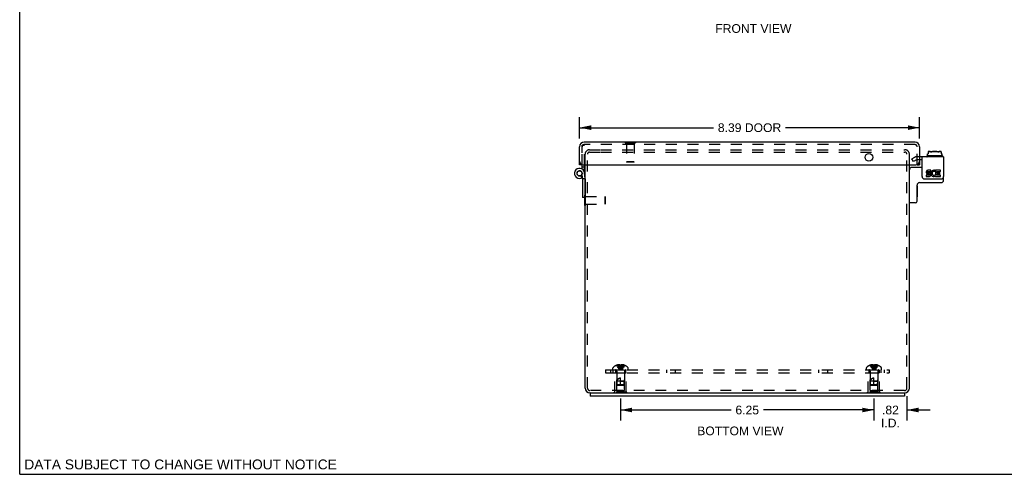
# Model space of a CAD drawing. Header units: inches. Extents: x 0 to 48.6, y 0 to 31.4.
# Tile 1 of 5: x 0 to 24.3, y 0 to 11.2. Entities that reach past the tile are written whole.
import ezdxf

# ---------------------------------------------------------------- set-up
doc = ezdxf.new("R2010")
doc.units = ezdxf.units.IN
doc.header["$LTSCALE"] = 2.671429
doc.header["$MEASUREMENT"] = 0
doc.linetypes.add('HIDDEN', pattern=[0.2, 0.1, -0.1])
doc.layers.get('0').update_dxf_attribs({"linetype": 'CONTINUOUS'})
for name, color, linetype in [('DEFAULT_2', 8, 'HIDDEN'), ('DIMENSIONS', 7, 'CONTINUOUS'), ('DOOR_ASSEMBLY', 7, 'CONTINUOUS'), ('SUBPANEL', 7, 'CONTINUOUS')]:
    doc.layers.add(name, color=color, linetype=linetype)
doc.styles.get("Standard").update_dxf_attribs({"font": 'arial.ttf'})
doc.dimstyles.new('DIMSTYLE_1', dxfattribs={"dimtxt": 0.214286, "dimasz": 0.285714, "dimexe": 0.09, "dimexo": 0.07, "dimgap": 0.0375, "dimtad": 0, "dimtih": 1, "dimtoh": 1, "dimzin": 4, "dimdsep": 46, "dimtxsty": 'Standard', "dimblk": '_FILLED', "dimblk1": '_FILLED', "dimblk2": '_FILLED', "dimcen": 0.09, "dimazin": 1, "dimtfac": 1, "dimtdec": 3, "dimtofl": 0, "dimtmove": 0, "dimatfit": 3, "dimldrblk": '_FILLED', "dimfxl": 0, "dimtolj": 1, "dimtzin": 4, "dimarcsym": 0})

# ---------------------------------------------------------------- blocks, each defined once
blk = doc.blocks.new('_FILLED')
at = {"color": 0, "linetype": 'ByBlock'}
blk.add_solid([(0, 0), (-1, 0.2), (-1, -0.2)], dxfattribs=at)
blk = doc.blocks.new('*D2')
at = {"layer": 'DIMENSIONS', "color": 2, "linetype": 'Continuous'}
for p, q in [((13.81, 8.279), (13.81, 8.806)), ((22.195, 8.279), (22.195, 8.806)), ((13.81, 8.549), (17.114, 8.549)), ((22.195, 8.549), (18.891, 8.549))]:
    blk.add_line(p, q, dxfattribs=at)
at = {"layer": 'DIMENSIONS', "color": 2, "linetype": 'Continuous', "xscale": 0.2857142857, "yscale": 0.2857142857, "zscale": 0.2857142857, "rotation": 180}
blk.add_blockref('_FILLED', (13.81, 8.549), dxfattribs=at)
at = {"layer": 'DIMENSIONS', "color": 2, "linetype": 'Continuous', "xscale": 0.2857142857, "yscale": 0.2857142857, "zscale": 0.2857142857}
blk.add_blockref('_FILLED', (22.195, 8.549), dxfattribs=at)
at = {"layer": 'DIMENSIONS', "color": 2, "linetype": 'Continuous', "insert": (18.002, 8.656), "char_height": 0.2143, "width": 1.56213, "attachment_point": 2, "line_spacing_factor": 0.9}
blk.add_mtext('8.39 DOOR', dxfattribs=at)
blk = doc.blocks.new('*D13')
at = {"layer": 'DIMENSIONS', "color": 2, "linetype": 'Continuous'}
for p, q in [((14.82, 1.866), (14.82, 1.329)), ((21.07, 1.866), (21.07, 1.329)), ((14.82, 1.586), (17.547, 1.586)), ((21.07, 1.586), (18.343, 1.586))]:
    blk.add_line(p, q, dxfattribs=at)
at = {"layer": 'DIMENSIONS', "color": 2, "linetype": 'Continuous', "xscale": 0.2857142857, "yscale": 0.2857142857, "zscale": 0.2857142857, "rotation": 180}
blk.add_blockref('_FILLED', (14.82, 1.586), dxfattribs=at)
at = {"layer": 'DIMENSIONS', "color": 2, "linetype": 'Continuous', "xscale": 0.2857142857, "yscale": 0.2857142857, "zscale": 0.2857142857}
blk.add_blockref('_FILLED', (21.07, 1.586), dxfattribs=at)
at = {"layer": 'DIMENSIONS', "color": 2, "linetype": 'Continuous', "insert": (17.945, 1.693), "char_height": 0.2143, "width": 0.58232, "attachment_point": 2, "line_spacing_factor": 0.9}
blk.add_mtext('6.25', dxfattribs=at)
blk = doc.blocks.new('*D14')
at = {"layer": 'DIMENSIONS', "color": 2, "linetype": 'Continuous'}
for p, q in [((21.07, 1.801), (21.07, 1.329)), ((21.885, 1.926), (21.885, 1.329)), ((21.07, 1.586), (20.499, 1.586)), ((21.885, 1.586), (22.456, 1.586))]:
    blk.add_line(p, q, dxfattribs=at)
at = {"layer": 'DIMENSIONS', "color": 2, "linetype": 'Continuous', "xscale": 0.2857142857, "yscale": 0.2857142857, "zscale": 0.2857142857}
blk.add_blockref('_FILLED', (21.07, 1.586), dxfattribs=at)
at = {"layer": 'DIMENSIONS', "color": 2, "linetype": 'Continuous', "xscale": 0.2857142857, "yscale": 0.2857142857, "zscale": 0.2857142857, "rotation": 180}
blk.add_blockref('_FILLED', (21.885, 1.586), dxfattribs=at)
at = {"layer": 'DIMENSIONS', "color": 2, "linetype": 'Continuous', "insert": (21.477, 1.693), "char_height": 0.2143, "width": 0.46442, "attachment_point": 2, "line_spacing_factor": 0.9}
blk.add_mtext('.82\\PI.D.', dxfattribs=at)

msp = doc.modelspace()

# ---------------------------------------------------------------- linework, layer by layer
at = {"color": 7, "linetype": 'Continuous'}
for p, q in [((0, 0), (0, 31.429)), ((22.372, 7.845), (22.372, 7.841)), ((22.758, 7.855), (22.382, 7.855)), ((22.391, 7.904), (22.408, 7.904)), ((22.391, 7.855), (22.391, 7.904)), ((22.408, 7.957), (22.408, 7.904)), ((22.429, 7.965), (22.711, 7.965)), ((22.732, 7.957), (22.732, 7.904)), ((22.732, 7.904), (22.749, 7.904)), ((22.749, 7.855), (22.749, 7.904)), ((22.768, 7.845), (22.768, 7.841)), ((22.258, 7.568), (22.005, 7.568)), ((22.258, 7.756), (22.195, 7.756)), ((22.789, 7.253), (22.789, 7.345)), ((22.135, 6.733), (22.135, 7.133)), ((22.14, 7.103), (22.135, 7.103)), ((22.14, 7.103), (22.14, 6.847)), ((22.195, 7.193), (22.729, 7.193)), ((13.941, 6.628), (13.941, 6.828)), ((22.14, 6.847), (22.135, 6.847)), ((13.941, 6.628), (13.945, 6.628)), ((22.095, 6.693), (21.955, 6.693)), ((14.07, 2.006), (14.07, 1.931)), ((14.07, 2.006), (21.82, 2.006)), ((21.82, 2.006), (21.82, 1.931)), ((0, 0), (48.571, 0))]:
    msp.add_line(p, q, dxfattribs=at)
at = {"color": 3, "linetype": 'Continuous'}
for p, q in [((22.789, 7.831), (22.195, 7.831)), ((22.258, 7.345), (22.258, 7.831)), ((22.789, 7.831), (22.789, 7.345)), ((13.945, 2.126), (13.945, 7.631)), ((21.945, 2.126), (21.945, 7.631)), ((22.425, 7.374), (22.355, 7.374)), ((22.355, 7.374), (22.355, 7.341)), ((22.355, 7.341), (22.425, 7.341)), ((22.393, 7.407), (22.428, 7.407)), ((22.473, 7.502), (22.403, 7.502)), ((22.403, 7.47), (22.473, 7.47)), ((22.425, 7.438), (22.403, 7.438)), ((22.473, 7.47), (22.473, 7.502)), ((22.573, 7.466), (22.586, 7.496)), ((22.591, 7.368), (22.582, 7.382)), ((22.709, 7.502), (22.591, 7.502)), ((22.591, 7.502), (22.591, 7.368)), ((22.591, 7.351), (22.591, 7.341)), ((22.591, 7.341), (22.709, 7.341)), ((22.624, 7.47), (22.709, 7.47)), ((22.624, 7.438), (22.624, 7.47)), ((22.693, 7.438), (22.624, 7.438)), ((22.624, 7.407), (22.693, 7.407)), ((22.624, 7.374), (22.624, 7.407)), ((22.709, 7.374), (22.624, 7.374)), ((22.693, 7.407), (22.693, 7.438)), ((22.709, 7.47), (22.709, 7.502)), ((22.709, 7.341), (22.709, 7.374)), ((22.318, 7.285), (22.729, 7.285)), ((14.07, 2.006), (14.065, 2.006)), ((21.825, 2.006), (21.82, 2.006)), ((21.82, 1.931), (14.07, 1.931))]:
    msp.add_line(p, q, dxfattribs=at)
at = {"color": 7, "linetype": 'Continuous'}
for points in [[(22.429, 7.965), (22.425, 7.965), (22.422, 7.964), (22.418, 7.962), (22.414, 7.961), (22.411, 7.959), (22.408, 7.957)], [(22.477, 7.945), (22.475, 7.948), (22.472, 7.95), (22.47, 7.952), (22.467, 7.954), (22.464, 7.956), (22.461, 7.957), (22.458, 7.959), (22.454, 7.96), (22.451, 7.96), (22.447, 7.961), (22.443, 7.962), (22.439, 7.962), (22.435, 7.962), (22.43, 7.962), (22.426, 7.962), (22.422, 7.961), (22.418, 7.961), (22.415, 7.96), (22.411, 7.959), (22.408, 7.957)], [(22.477, 7.945), (22.477, 7.945), (22.478, 7.944), (22.479, 7.944), (22.48, 7.944), (22.48, 7.944), (22.481, 7.944), (22.482, 7.944), (22.483, 7.944), (22.484, 7.945), (22.485, 7.945)], [(22.655, 7.945), (22.65, 7.948), (22.645, 7.95), (22.641, 7.952), (22.636, 7.954), (22.631, 7.956), (22.626, 7.957), (22.62, 7.958), (22.615, 7.959), (22.61, 7.96), (22.604, 7.96), (22.599, 7.961), (22.594, 7.961), (22.588, 7.962), (22.583, 7.962), (22.577, 7.962), (22.572, 7.962), (22.567, 7.962), (22.562, 7.962), (22.557, 7.962), (22.552, 7.962), (22.547, 7.961), (22.542, 7.961), (22.537, 7.96), (22.532, 7.96), (22.527, 7.959), (22.523, 7.958), (22.518, 7.958), (22.513, 7.957), (22.508, 7.955), (22.504, 7.954), (22.499, 7.952), (22.494, 7.95), (22.49, 7.948), (22.485, 7.945)], [(22.663, 7.945), (22.663, 7.945), (22.662, 7.944), (22.661, 7.944), (22.66, 7.944), (22.66, 7.944), (22.659, 7.944), (22.658, 7.944), (22.657, 7.944), (22.656, 7.945), (22.655, 7.945)], [(22.732, 7.957), (22.73, 7.958), (22.727, 7.959), (22.725, 7.96), (22.723, 7.96), (22.72, 7.961), (22.718, 7.961), (22.716, 7.961), (22.713, 7.962), (22.711, 7.962), (22.708, 7.962), (22.706, 7.962), (22.703, 7.962), (22.7, 7.962), (22.698, 7.962), (22.695, 7.961), (22.693, 7.961), (22.69, 7.961), (22.687, 7.96), (22.685, 7.959), (22.682, 7.959), (22.68, 7.958), (22.677, 7.957), (22.675, 7.955), (22.672, 7.954), (22.67, 7.952), (22.668, 7.95), (22.665, 7.948), (22.663, 7.945)], [(22.732, 7.957), (22.73, 7.958), (22.728, 7.96), (22.726, 7.961), (22.724, 7.962), (22.722, 7.962), (22.72, 7.963), (22.718, 7.964), (22.715, 7.964), (22.713, 7.965), (22.711, 7.965)]]:
    msp.add_lwpolyline(points, dxfattribs=at)
for centre, radius, start, end in [((22.382, 7.845), 0.01, 90, 180), ((22.382, 7.841), 0.01, 180, 270), ((22.758, 7.845), 0.01, 0, 90), ((22.758, 7.841), 0.01, 270, 360), ((22.005, 7.508), 0.06, 90, 180), ((22.195, 7.133), 0.06, 90, 180), ((22.729, 7.253), 0.06, 270, 360), ((21.955, 6.703), 0.01, 180, 270), ((22.095, 6.733), 0.04, 270, 360)]:
    msp.add_arc(centre, radius, start, end, dxfattribs=at)
at = {"color": 3, "linetype": 'Continuous'}
for centre, radius, start, end in [((22.318, 7.345), 0.06, 180, 270), ((22.403, 7.454), 0.0483, 90, 257.4227), ((22.403, 7.454), 0.0161, 90, 270), ((22.425, 7.39), 0.0483, 270, 90), ((22.425, 7.39), 0.0161, 270, 351.2347), ((22.422, 7.389), 0.0185, 353.4521, 71.7546), ((22.554, 7.422), 0.0805, 66.5974, 251.8782), ((22.554, 7.422), 0.0483, 66.5974, 305.1108), ((22.554, 7.42), 0.0789, 251.419, 296.1954), ((22.554, 7.422), 0.0805, 295.7361, 297.8522), ((22.729, 7.345), 0.06, 270, 360), ((14.065, 2.126), 0.12, 180, 270), ((21.825, 2.126), 0.12, 270, 360)]:
    msp.add_arc(centre, radius, start, end, dxfattribs=at)
at = {"layer": 'DEFAULT_2', "color": 8, "linetype": 'HIDDEN'}
for p, q in [((13.945, 7.631), (13.945, 7.894)), ((14.005, 2.126), (14.005, 7.894)), ((14.057, 8.006), (14.312, 8.006)), ((14.057, 7.946), (14.312, 7.946)), ((14.328, 8.006), (21.833, 8.006)), ((14.328, 7.946), (21.833, 7.946)), ((21.885, 2.126), (21.885, 7.894)), ((21.945, 7.631), (21.945, 7.894)), ((22.008, 7.778), (22.082, 7.821)), ((22.045, 7.713), (22.008, 7.778)), ((22.195, 7.831), (22.119, 7.831)), ((22.119, 7.756), (22.045, 7.713)), ((22.195, 7.756), (22.119, 7.756)), ((13.941, 6.828), (13.941, 6.884)), ((13.941, 6.884), (13.959, 6.884)), ((13.959, 6.628), (13.959, 6.884)), ((13.959, 6.85), (14.431, 6.85)), ((14.431, 6.85), (14.431, 6.662)), ((14.441, 6.84), (14.431, 6.85)), ((14.441, 6.84), (14.441, 6.672)), ((13.945, 6.628), (13.959, 6.628)), ((13.959, 6.662), (14.431, 6.662)), ((14.441, 6.672), (14.431, 6.662)), ((14.721, 2.688), (14.72, 2.689)), ((14.722, 2.689), (14.721, 2.688)), ((14.804, 2.689), (14.722, 2.689)), ((14.751, 2.689), (14.751, 2.699)), ((14.785, 2.689), (14.785, 2.704)), ((14.804, 2.689), (14.804, 2.699)), ((14.804, 2.689), (14.807, 2.666)), ((14.804, 2.689), (14.805, 2.688)), ((14.805, 2.688), (14.81, 2.689)), ((14.815, 2.689), (14.81, 2.689)), ((14.815, 2.689), (14.82, 2.689)), ((14.825, 2.689), (14.82, 2.689)), ((14.835, 2.689), (14.833, 2.666)), ((14.835, 2.699), (14.835, 2.689)), ((14.835, 2.689), (14.835, 2.688)), ((14.918, 2.689), (14.835, 2.689)), ((14.855, 2.689), (14.855, 2.704)), ((14.888, 2.689), (14.888, 2.699)), ((14.918, 2.689), (14.919, 2.688)), ((14.919, 2.689), (14.919, 2.688)), ((20.971, 2.688), (20.97, 2.689)), ((20.972, 2.689), (20.971, 2.688)), ((21.054, 2.689), (20.972, 2.689)), ((21.001, 2.689), (21.001, 2.699)), ((21.035, 2.689), (21.035, 2.704)), ((21.054, 2.689), (21.054, 2.699)), ((21.054, 2.689), (21.057, 2.666)), ((21.054, 2.689), (21.055, 2.688)), ((21.085, 2.689), (21.083, 2.666)), ((21.085, 2.699), (21.085, 2.689)), ((21.168, 2.689), (21.085, 2.689)), ((21.085, 2.689), (21.085, 2.688)), ((21.105, 2.689), (21.105, 2.704)), ((21.138, 2.689), (21.138, 2.699)), ((21.169, 2.688), (21.168, 2.689)), ((21.169, 2.689), (21.169, 2.688)), ((14.633, 2.576), (14.633, 2.622)), ((14.633, 2.576), (15.006, 2.576)), ((14.68, 2.022), (14.68, 2.501)), ((14.68, 2.501), (14.96, 2.501)), ((14.725, 2.491), (14.715, 2.501)), ((14.725, 2.063), (14.725, 2.491)), ((14.915, 2.491), (14.725, 2.491)), ((14.726, 2.547), (14.726, 2.301)), ((14.807, 2.667), (14.809, 2.645)), ((14.809, 2.645), (14.811, 2.624)), ((14.811, 2.624), (14.814, 2.604)), ((14.914, 2.547), (14.914, 2.301)), ((14.915, 2.491), (14.925, 2.501)), ((14.915, 2.063), (14.915, 2.491)), ((14.96, 2.022), (14.96, 2.501)), ((15.006, 2.576), (15.006, 2.622)), ((20.883, 2.576), (20.883, 2.622)), ((20.883, 2.576), (21.256, 2.576)), ((20.93, 2.501), (21.21, 2.501)), ((20.93, 2.022), (20.93, 2.501)), ((20.975, 2.491), (20.965, 2.501)), ((21.165, 2.491), (20.975, 2.491)), ((20.975, 2.063), (20.975, 2.491)), ((20.976, 2.547), (20.976, 2.301)), ((21.057, 2.667), (21.059, 2.645)), ((21.059, 2.645), (21.061, 2.624)), ((21.061, 2.624), (21.064, 2.604)), ((21.164, 2.547), (21.164, 2.301)), ((21.165, 2.491), (21.175, 2.501)), ((21.165, 2.063), (21.165, 2.491)), ((21.21, 2.022), (21.21, 2.501)), ((21.256, 2.576), (21.256, 2.622)), ((14.735, 2.21), (14.726, 2.301)), ((14.914, 2.301), (14.726, 2.301)), ((14.746, 2.201), (14.735, 2.21)), ((14.905, 2.21), (14.735, 2.21)), ((14.746, 2.201), (14.894, 2.201)), ((14.82, 2.201), (14.82, 2.381)), ((14.82, 2.301), (14.914, 2.301)), ((14.894, 2.201), (14.905, 2.21)), ((14.905, 2.21), (14.914, 2.301)), ((21.164, 2.301), (20.976, 2.301)), ((20.985, 2.21), (20.976, 2.301)), ((21.155, 2.21), (20.985, 2.21)), ((20.996, 2.201), (20.985, 2.21)), ((20.996, 2.201), (21.144, 2.201)), ((21.07, 2.201), (21.07, 2.381)), ((21.07, 2.301), (21.164, 2.301)), ((21.144, 2.201), (21.155, 2.21)), ((21.155, 2.21), (21.164, 2.301)), ((21.825, 2.066), (14.065, 2.066)), ((14.664, 2.001), (14.664, 2.022)), ((14.976, 2.022), (14.664, 2.022)), ((14.976, 2.001), (14.664, 2.001)), ((14.725, 2.063), (14.915, 2.063)), ((14.82, 2.001), (14.82, 2.022)), ((14.976, 2.001), (14.976, 2.022)), ((21.226, 2.022), (20.914, 2.022)), ((20.914, 2.001), (20.914, 2.022)), ((21.226, 2.001), (20.914, 2.001)), ((20.975, 2.063), (21.165, 2.063)), ((21.07, 2.001), (21.07, 2.022)), ((21.226, 2.001), (21.226, 2.022))]:
    msp.add_line(p, q, dxfattribs=at)
for points in [[(14.721, 2.688), (14.734, 2.666), (14.749, 2.645), (14.765, 2.624), (14.782, 2.604), (14.801, 2.584), (14.82, 2.565)], [(14.785, 2.704), (14.781, 2.704), (14.777, 2.703), (14.773, 2.703), (14.769, 2.702), (14.765, 2.702), (14.76, 2.701), (14.756, 2.7), (14.751, 2.699)], [(14.751, 2.689), (14.761, 2.667), (14.771, 2.645), (14.782, 2.624), (14.794, 2.604), (14.807, 2.584), (14.82, 2.565)], [(14.804, 2.699), (14.802, 2.7), (14.8, 2.701), (14.797, 2.701), (14.795, 2.702), (14.792, 2.703), (14.79, 2.703), (14.788, 2.704), (14.785, 2.704)], [(14.785, 2.689), (14.79, 2.667), (14.795, 2.645), (14.801, 2.624), (14.807, 2.604), (14.813, 2.584), (14.82, 2.565)], [(14.855, 2.689), (14.85, 2.667), (14.845, 2.645), (14.839, 2.624), (14.833, 2.604), (14.827, 2.584), (14.82, 2.565)], [(14.888, 2.689), (14.879, 2.667), (14.869, 2.645), (14.858, 2.624), (14.846, 2.604), (14.833, 2.584), (14.82, 2.565)], [(14.919, 2.688), (14.906, 2.666), (14.891, 2.645), (14.875, 2.624), (14.858, 2.604), (14.839, 2.584), (14.82, 2.565)], [(14.825, 2.689), (14.83, 2.689), (14.835, 2.688)], [(14.855, 2.704), (14.852, 2.704), (14.85, 2.703), (14.848, 2.703), (14.845, 2.702), (14.843, 2.701), (14.84, 2.701), (14.838, 2.7), (14.835, 2.699)], [(14.888, 2.699), (14.884, 2.7), (14.88, 2.701), (14.875, 2.702), (14.871, 2.702), (14.867, 2.703), (14.863, 2.703), (14.859, 2.704), (14.855, 2.704)], [(20.971, 2.688), (20.984, 2.666), (20.999, 2.645), (21.015, 2.624), (21.032, 2.604), (21.051, 2.584), (21.07, 2.565)], [(21.035, 2.704), (21.031, 2.704), (21.027, 2.703), (21.023, 2.703), (21.019, 2.702), (21.015, 2.702), (21.01, 2.701), (21.006, 2.7), (21.001, 2.699)], [(21.001, 2.689), (21.011, 2.667), (21.021, 2.645), (21.032, 2.624), (21.044, 2.604), (21.057, 2.584), (21.07, 2.565)], [(21.054, 2.699), (21.052, 2.7), (21.05, 2.701), (21.047, 2.701), (21.045, 2.702), (21.042, 2.703), (21.04, 2.703), (21.038, 2.704), (21.035, 2.704)], [(21.035, 2.689), (21.04, 2.667), (21.045, 2.645), (21.051, 2.624), (21.057, 2.604), (21.063, 2.584), (21.07, 2.565)], [(21.085, 2.688), (21.08, 2.689), (21.075, 2.689), (21.07, 2.689), (21.065, 2.689), (21.06, 2.689), (21.055, 2.688)], [(21.105, 2.689), (21.1, 2.667), (21.095, 2.645), (21.089, 2.624), (21.083, 2.604), (21.077, 2.584), (21.07, 2.565)], [(21.138, 2.689), (21.129, 2.667), (21.119, 2.645), (21.108, 2.624), (21.096, 2.604), (21.083, 2.584), (21.07, 2.565)], [(21.169, 2.688), (21.156, 2.666), (21.141, 2.645), (21.125, 2.624), (21.108, 2.604), (21.089, 2.584), (21.07, 2.565)], [(21.105, 2.704), (21.102, 2.704), (21.1, 2.703), (21.098, 2.703), (21.095, 2.702), (21.093, 2.701), (21.09, 2.701), (21.088, 2.7), (21.085, 2.699)], [(21.138, 2.699), (21.134, 2.7), (21.13, 2.701), (21.125, 2.702), (21.121, 2.702), (21.117, 2.703), (21.113, 2.703), (21.109, 2.704), (21.105, 2.704)], [(14.814, 2.604), (14.817, 2.584), (14.82, 2.565)], [(14.814, 2.604), (14.817, 2.584), (14.82, 2.565)], [(14.833, 2.667), (14.831, 2.645), (14.829, 2.624), (14.826, 2.604), (14.823, 2.584), (14.82, 2.565)], [(14.831, 2.645), (14.829, 2.624), (14.826, 2.604), (14.823, 2.584), (14.82, 2.565)], [(21.064, 2.604), (21.067, 2.584), (21.07, 2.565)], [(21.064, 2.604), (21.067, 2.584), (21.07, 2.565)], [(21.083, 2.667), (21.081, 2.645), (21.079, 2.624), (21.076, 2.604), (21.073, 2.584), (21.07, 2.565)], [(21.081, 2.645), (21.079, 2.624), (21.076, 2.604), (21.073, 2.584), (21.07, 2.565)], [(14.735, 2.21), (14.734, 2.222), (14.733, 2.234), (14.733, 2.245), (14.733, 2.257), (14.733, 2.269), (14.734, 2.28), (14.735, 2.29), (14.736, 2.301)], [(14.735, 2.21), (14.738, 2.208), (14.743, 2.203)], [(14.736, 2.301), (14.738, 2.308), (14.74, 2.315), (14.743, 2.321), (14.745, 2.327), (14.748, 2.333), (14.751, 2.338), (14.754, 2.343), (14.757, 2.347), (14.76, 2.351), (14.763, 2.355), (14.766, 2.358), (14.77, 2.361), (14.773, 2.363), (14.776, 2.366), (14.779, 2.368), (14.782, 2.37), (14.786, 2.372), (14.789, 2.374), (14.793, 2.375), (14.796, 2.377), (14.8, 2.378), (14.804, 2.379), (14.808, 2.38), (14.812, 2.38), (14.816, 2.38), (14.82, 2.381)], [(20.985, 2.21), (20.984, 2.222), (20.983, 2.234), (20.983, 2.245), (20.983, 2.257), (20.983, 2.269), (20.984, 2.28), (20.985, 2.29), (20.986, 2.301)], [(20.985, 2.21), (20.988, 2.208), (20.993, 2.203)], [(20.986, 2.301), (20.988, 2.308), (20.99, 2.315), (20.993, 2.321), (20.995, 2.327), (20.998, 2.333), (21.001, 2.338), (21.004, 2.343), (21.007, 2.347), (21.01, 2.351), (21.013, 2.355), (21.016, 2.358), (21.02, 2.361), (21.023, 2.363), (21.026, 2.366), (21.029, 2.368), (21.032, 2.37), (21.036, 2.372), (21.039, 2.374), (21.043, 2.375), (21.046, 2.377), (21.05, 2.378), (21.054, 2.379), (21.058, 2.38), (21.062, 2.38), (21.066, 2.38), (21.07, 2.381)]]:
    msp.add_lwpolyline(points, dxfattribs=at)
for centre, radius, start, end in [((14.057, 7.894), 0.112, 90, 180), ((14.057, 7.894), 0.052, 90, 180), ((21.833, 7.894), 0.112, 0, 90), ((21.833, 7.894), 0.052, 0, 90), ((22.119, 7.756), 0.075, 90, 120), ((14.82, 2.447), 0.262, 112.3357, 133.5138), ((14.82, 2.447), 0.261, 105.1941, 112.0894), ((14.82, 2.447), 0.261, 67.9106, 74.8059), ((14.82, 2.447), 0.262, 46.4862, 67.6643), ((21.07, 2.447), 0.262, 112.3357, 133.5138), ((21.07, 2.447), 0.261, 105.1941, 112.0894), ((21.07, 2.447), 0.261, 67.9106, 74.8059), ((21.07, 2.447), 0.262, 46.4862, 67.6643), ((14.653, 2.622), 0.02, 133.5138, 180), ((14.698, 2.547), 0.0282, 0, 90), ((14.942, 2.547), 0.0282, 90, 180), ((14.986, 2.622), 0.02, 0, 46.4862), ((20.903, 2.622), 0.02, 133.5138, 180), ((20.948, 2.547), 0.0282, 0, 90), ((21.192, 2.547), 0.0282, 90, 180), ((21.236, 2.622), 0.02, 0, 46.4862), ((14.065, 2.126), 0.06, 180, 270), ((21.825, 2.126), 0.06, 270, 360)]:
    msp.add_arc(centre, radius, start, end, dxfattribs=at)
at = {"layer": 'DOOR_ASSEMBLY', "color": 3, "linetype": 'Continuous'}
for p, q in [((13.81, 7.631), (13.81, 8.079)), ((22.083, 8.191), (13.922, 8.191)), ((22.195, 8.079), (22.195, 7.631)), ((13.9, 7.631), (22.105, 7.631)), ((13.93, 7.573), (13.93, 7.631)), ((13.931, 7.428), (13.93, 7.573)), ((13.945, 7.295), (13.93, 7.435))]:
    msp.add_line(p, q, dxfattribs=at)
at = {"layer": 'DOOR_ASSEMBLY', "color": 8, "linetype": 'HIDDEN'}
for p, q in [((13.87, 7.931), (13.87, 8.118)), ((13.87, 8.118), (13.93, 8.118)), ((13.87, 7.631), (13.87, 8.079)), ((22.083, 8.131), (13.922, 8.131)), ((13.93, 7.631), (13.93, 8.118)), ((14.932, 8.191), (14.932, 8.178)), ((14.932, 8.178), (15.188, 8.178)), ((14.966, 8.178), (14.966, 7.706)), ((15.154, 8.178), (15.154, 7.706)), ((15.188, 8.191), (15.188, 8.178)), ((22.135, 7.636), (22.135, 8.079)), ((14.976, 7.696), (14.966, 7.706)), ((15.154, 7.706), (14.966, 7.706)), ((15.144, 7.696), (14.976, 7.696)), ((15.144, 7.696), (15.154, 7.706))]:
    msp.add_line(p, q, dxfattribs=at)
at = {"layer": 'DOOR_ASSEMBLY', "color": 7, "linetype": 'Continuous'}
for p, q in [((14.932, 8.196), (14.932, 8.191)), ((14.932, 8.196), (15.188, 8.196)), ((15.188, 8.196), (15.188, 8.191)), ((13.87, 7.631), (13.81, 7.631)), ((13.87, 7.573), (13.87, 7.631)), ((13.87, 7.527), (13.87, 7.573)), ((13.93, 7.573), (13.87, 7.573)), ((22.135, 7.631), (22.135, 7.636)), ((22.135, 7.631), (22.195, 7.631)), ((13.877, 7.32), (13.843, 7.37)), ((13.885, 7.29), (13.87, 7.428)), ((13.885, 7.29), (13.885, 6.828)), ((13.945, 7.29), (13.885, 7.29)), ((13.945, 7.29), (13.945, 6.828)), ((13.881, 7.174), (13.881, 6.918)), ((13.881, 7.174), (13.885, 7.174)), ((13.881, 6.918), (13.885, 6.918)), ((13.945, 6.828), (13.885, 6.828))]:
    msp.add_line(p, q, dxfattribs=at)
at = {"layer": 'DOOR_ASSEMBLY', "color": 3, "linetype": 'Continuous'}
msp.add_circle((20.945, 7.818), 0.0938, dxfattribs=at)
at = {"layer": 'DOOR_ASSEMBLY', "color": 7, "linetype": 'Continuous'}
msp.add_circle((13.808, 7.422), 0.0615, dxfattribs=at)
at = {"layer": 'DOOR_ASSEMBLY', "color": 3, "linetype": 'Continuous'}
for centre, radius, start, end in [((13.922, 8.079), 0.112, 90, 180), ((22.083, 8.079), 0.112, 0, 90), ((13.808, 7.422), 0.123, 6, 304.5042), ((13.9, 7.721), 0.09, 180, 270), ((22.105, 7.721), 0.09, 270, 360), ((13.808, 7.422), 0.123, 304.5116, 306.8514), ((13.855, 7.286), 0.09, 3.0042, 6)]:
    msp.add_arc(centre, radius, start, end, dxfattribs=at)
at = {"layer": 'DOOR_ASSEMBLY', "color": 8, "linetype": 'HIDDEN'}
for centre, start, end in [((13.922, 8.079), 90, 180), ((22.083, 8.079), 0, 90)]:
    msp.add_arc(centre, 0.052, start, end, dxfattribs=at)
at = {"layer": 'DOOR_ASSEMBLY', "color": 7, "linetype": 'Continuous'}
msp.add_arc((13.808, 7.422), 0.063, 6, 0.1, dxfattribs=at)
at = {"layer": 'SUBPANEL', "color": 8, "linetype": 'HIDDEN'}
for p, q in [((14.445, 2.576), (14.445, 2.501)), ((14.445, 2.576), (21.445, 2.576)), ((14.445, 2.501), (21.445, 2.501)), ((14.57, 2.576), (14.57, 2.501)), ((14.639, 2.501), (14.639, 2.576)), ((14.695, 2.576), (14.695, 2.501)), ((14.945, 2.576), (14.945, 2.501)), ((15.961, 2.501), (15.961, 2.576)), ((16.179, 2.501), (16.179, 2.576)), ((19.711, 2.501), (19.711, 2.576)), ((19.929, 2.501), (19.929, 2.576)), ((20.945, 2.576), (20.945, 2.501)), ((21.195, 2.576), (21.195, 2.501)), ((21.251, 2.501), (21.251, 2.576)), ((21.32, 2.576), (21.32, 2.501)), ((21.445, 2.576), (21.445, 2.501))]:
    msp.add_line(p, q, dxfattribs=at)

# ---------------------------------------------------------------- texts
at = {"layer": 'DIMENSIONS', "color": 2, "linetype": 'Continuous', "attachment_point": 2, "line_spacing_factor": 0.9}
for s, insert, char_height, width in [('FRONT VIEW', (18.096, 11.102), 0.2143, 1.8752), ('BOTTOM VIEW', (17.775, 1.178), 0.21429, 2.12374), ('DATA SUBJECT TO CHANGE WITHOUT NOTICE', (3.968, 0.365), 0.24286, 7.69379)]:
    msp.add_mtext(s, dxfattribs=dict(at, insert=insert, char_height=char_height, width=width))

# ---------------------------------------------------------------- dimensions: what is measured, and where the dimension line sits
at = {"layer": 'DIMENSIONS', "color": 2, "linetype": 'Continuous'}
dim = msp.add_linear_dim(base=(22.194996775, 8.548683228), p1=(13.809996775, 8.208515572), p2=(22.194996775, 8.208515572), text='<> DOOR', dimstyle='DIMSTYLE_1', dxfattribs=at)
dim.commit()
dim.dimension.update_dxf_attribs({"geometry": '*D2', "text_midpoint": (18.002496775, 8.548683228), "dimtype": 160})
dim = msp.add_linear_dim(base=(21.069996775, 1.586190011), p1=(21.884996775, 1.995515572), p2=(21.069996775, 1.259047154), angle=180, text='<>\\PI.D.', dimstyle='DIMSTYLE_1', dxfattribs=at)
dim.commit()
dim.dimension.update_dxf_attribs({"geometry": '*D14', "text_midpoint": (21.477496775, 1.425475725), "dimtype": 160})
dim = msp.add_linear_dim(base=(21.07, 1.586), p1=(14.82, 1.936), p2=(21.07, 1.936), dimstyle='DIMSTYLE_1', dxfattribs=at)
dim.commit()
dim.dimension.update_dxf_attribs({"geometry": '*D13', "text_midpoint": (17.944, 1.585), "dimtype": 160})

doc.saveas('drawing.dxf')
